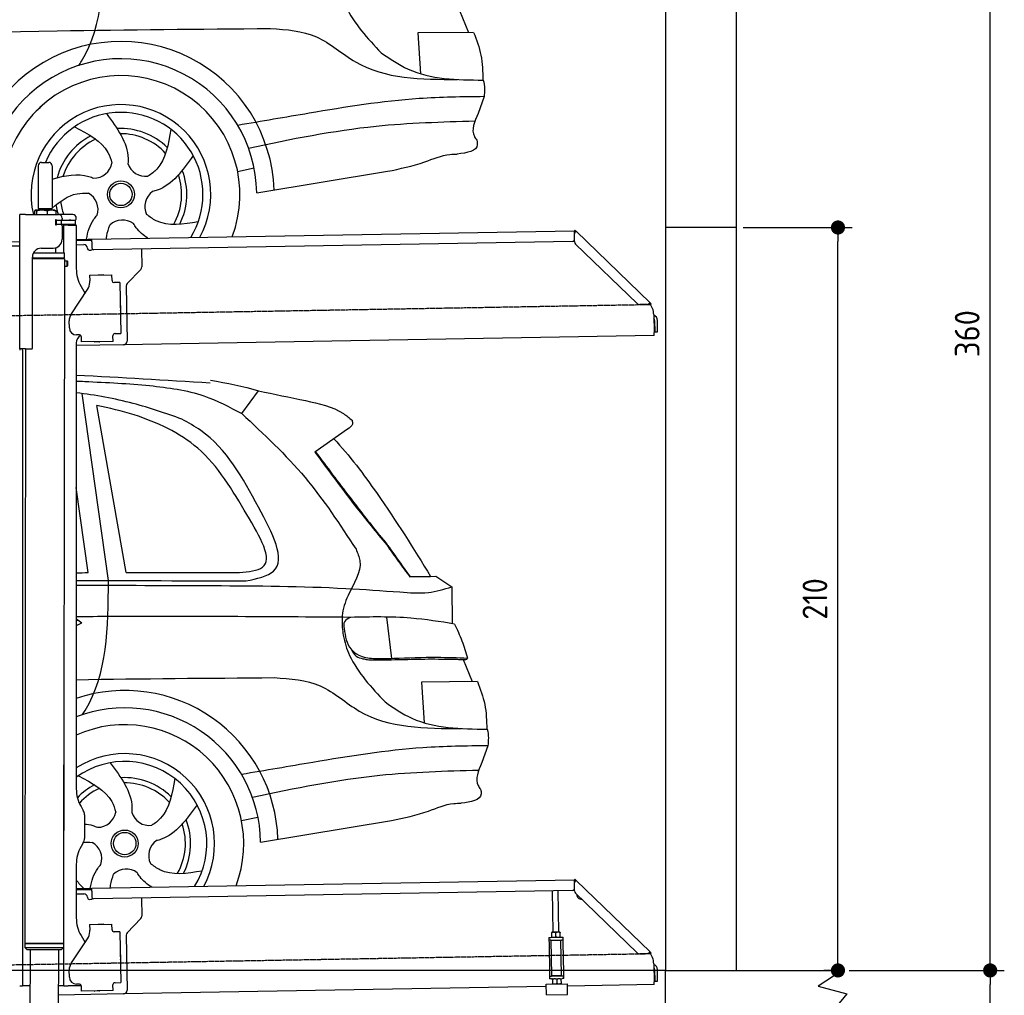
# Model space of a CAD drawing. Header units: millimetres. Extents: x 552 to 7231, y 5767 to 12236.
# Tile 6 of 7: x 4448 to 7231, y 8046 to 10803. Entities that reach past the tile are written whole.
import ezdxf

# ---------------------------------------------------------------- set-up
doc = ezdxf.new("R2010")
doc.units = ezdxf.units.MM
doc.linetypes.add('GEN3', pattern=[6.25, 5, -1.25])
doc.layers.get('0').update_dxf_attribs({"lineweight": 25})
for name, color, linetype, lineweight in [('3', 6, 'GEN3', 25), ('4', 3, 'Continuous', 25), ('5', 3, 'Continuous', 25), ('AM_5', 3, 'Continuous', 25)]:
    doc.layers.add(name, color=color, linetype=linetype, lineweight=lineweight)
doc.layers.add('Car', color=10, linetype='Continuous')
doc.styles.get("Standard").update_dxf_attribs({"font": 'ISOCP.SHX'})
doc.dimstyles.new('GEN-ISO$0', dxfattribs={"dimscale": 20, "dimtxt": 3.5, "dimasz": 2, "dimexe": 2, "dimexo": 1, "dimgap": 1.5, "dimtad": 1, "dimdec": 1, "dimlfac": 0.1, "dimdsep": 46, "dimtxsty": 'Standard', "dimblk": 'PUNKT', "dimcen": 2, "dimclrd": 256, "dimclre": 256, "dimclrt": 2, "dimadec": 0, "dimazin": 0, "dimtp": 0.1, "dimtm": 0.1, "dimtfac": 0.71, "dimtdec": 1, "dimtmove": 2, "dimatfit": 3, "dimldrblk": 'PUNKT', "dimfxl": 1, "dimtolj": 1, "dimarcsym": 0})

# ---------------------------------------------------------------- blocks, each defined once
blk = doc.blocks.new('PUNKT')
at = {"layer": '4', "color": 0, "linetype": 'ByBlock'}
blk.add_line((-0.5, 0), (-1, 0), dxfattribs=at)
at = {"layer": '4', "color": 0, "linetype": 'ByBlock', "const_width": 0.5}
blk.add_lwpolyline([(-0.25, 0, 1), (0.25, 0, 1)], format="xyb", close=True, dxfattribs=at)
blk = doc.blocks.new('*D4')
at = {"layer": '4', "lineweight": -2, "transparency": 16777216}
for p, q in [((6792.8, 8115.9), (7231, 8115.9)), ((7191, 6255.9), (7191, 8075.9)), ((6292.8, 6215.9), (7231, 6215.9))]:
    blk.add_line(p, q, dxfattribs=at)
at = {"layer": 'Defpoints', "color": 0, "transparency": 16777216}
for p in [(6772.8, 8115.9), (7191, 8115.9), (6272.8, 6215.9)]:
    blk.add_point(p, dxfattribs=at)
at = {"layer": '4', "lineweight": -2, "transparency": 16777216, "xscale": 40, "yscale": 40, "zscale": 40}
for p, rotation in [((7191, 8115.9), 90), ((7191, 6215.9), 270)]:
    blk.add_blockref('PUNKT', p, dxfattribs=dict(at, rotation=rotation))
at = {"layer": '4', "color": 2, "transparency": 16777216, "insert": (7126, 7165.9), "char_height": 70, "attachment_point": 5, "rotation": 90}
blk.add_mtext('\\A1;190', dxfattribs=at)
blk = doc.blocks.new('*D5')
at = {"layer": '4', "lineweight": -2, "transparency": 16777216}
for p, q in [((6292.8, 11715.9), (7231, 11715.9)), ((7191, 8155.9), (7191, 11675.9)), ((6792.8, 8115.9), (7231, 8115.9))]:
    blk.add_line(p, q, dxfattribs=at)
at = {"layer": 'Defpoints', "color": 0, "transparency": 16777216}
for p in [(6272.8, 11715.9), (7191, 11715.9), (6772.8, 8115.9)]:
    blk.add_point(p, dxfattribs=at)
at = {"layer": '4', "lineweight": -2, "transparency": 16777216, "xscale": 40, "yscale": 40, "zscale": 40}
for p, rotation in [((7191, 11715.9), 90), ((7191, 8115.9), 270)]:
    blk.add_blockref('PUNKT', p, dxfattribs=dict(at, rotation=rotation))
at = {"layer": '4', "color": 2, "transparency": 16777216, "insert": (7126, 9915.9), "char_height": 70, "attachment_point": 5, "rotation": 90}
blk.add_mtext('\\A1;360', dxfattribs=at)
blk = doc.blocks.new('*D13')
at = {"layer": 'AM_5', "lineweight": -2, "transparency": 16777216}
for p, q in [((6492.8, 10215.9), (6800.7, 10215.9)), ((6760.7, 8155.9), (6760.7, 10175.9)), ((6752.8, 8115.9), (6720.7, 8115.9))]:
    blk.add_line(p, q, dxfattribs=at)
at = {"layer": 'Defpoints', "color": 0, "transparency": 16777216}
for p in [(6472.8, 10215.9), (6760.7, 10215.9), (6772.8, 8115.9)]:
    blk.add_point(p, dxfattribs=at)
at = {"layer": 'AM_5', "lineweight": -2, "transparency": 16777216, "xscale": 40, "yscale": 40, "zscale": 40}
for p, rotation in [((6760.7, 10215.9), 90), ((6760.7, 8115.9), 270)]:
    blk.add_blockref('PUNKT', p, dxfattribs=dict(at, rotation=rotation))
at = {"layer": 'AM_5', "color": 2, "linetype": 'Continuous', "transparency": 16777216, "insert": (6695.7, 9165.9), "char_height": 70, "attachment_point": 5, "rotation": 90}
blk.add_mtext('\\A1;210', dxfattribs=at)

msp = doc.modelspace()

# ---------------------------------------------------------------- linework, layer by layer
for p, q in [((6472.77, 11915.9), (6472.77, 8115.9)), ((6272.78, 11715.9), (6272.78, 8115.9)), ((4499.57, 10389.98), (4499.57, 10269.98)), ((4509.57, 10399.98), (4529.57, 10399.98)), ((4539.57, 10389.98), (4539.57, 10269.98)), ((4447.57, 9872.48), (4447.57, 10252.48)), ((4463.57, 10252.48), (4447.57, 10252.48)), ((4447.57, 9872.48), (4447.57, 10252.48)), ((4463.57, 10252.48), (4557.57, 10252.48)), ((4489.65, 10262.52), (4489.65, 10252.48)), ((4492.07, 10264.98), (4491.61, 10264.71)), ((4492.52, 10264.98), (4492.07, 10264.98)), ((4510.35, 10264.98), (4492.52, 10264.98)), ((4495.39, 10262.52), (4495.39, 10252.48)), ((4499.57, 10269.98), (4539.57, 10269.98)), ((4501.57, 10264.98), (4501.57, 10269.98)), ((4537.39, 10264.98), (4510.35, 10264.98)), ((4525.31, 10262.52), (4525.31, 10252.48)), ((4547.07, 10264.98), (4537.39, 10264.98)), ((4537.57, 10264.98), (4537.57, 10269.98)), ((4547.07, 10264.98), (4547.53, 10264.71)), ((4549.48, 10262.52), (4549.48, 10252.48)), ((4597.57, 10252.48), (4557.57, 10252.48)), ((4548.68, 10223.98), (4548.57, 10223.98)), ((4550.57, 10223.98), (4548.68, 10223.98)), ((4550.57, 10235.98), (4548.7, 10235.98)), ((4549.57, 10226.62), (4549.57, 10233.83)), ((4550.57, 10235.98), (4551.57, 10235.98)), ((4550.57, 10235.98), (4550.57, 10223.98)), ((4551.57, 10223.98), (4550.57, 10223.98)), ((4564.57, 10235.98), (4551.57, 10235.98)), ((4552.21, 10223.98), (4551.57, 10223.98)), ((4552.21, 10236.48), (4564.57, 10236.48)), ((4564.57, 10223.98), (4552.21, 10223.98)), ((4564.57, 10235.98), (4565.57, 10235.98)), ((4565.57, 10223.98), (4564.57, 10223.98)), ((4567.74, 10235.98), (4565.57, 10235.98)), ((4565.57, 10223.98), (4565.57, 10235.98)), ((4565.57, 10223.98), (4567.74, 10223.98)), ((4567.57, 10242.48), (4567.57, 10239.48)), ((4567.57, 10220.98), (4567.57, 10182.48)), ((4603.4, 10235.98), (4567.74, 10235.98)), ((4603.4, 10223.98), (4567.74, 10223.98)), ((4572.57, 10143.9), (4572.57, 10222.48)), ((4584.57, 10222.48), (4572.57, 10222.48)), ((4584.57, 10222.48), (4606.57, 10222.48)), ((4592.21, 10236.48), (4604.57, 10236.48)), ((4603.4, 10235.98), (4605.57, 10235.98)), ((4605.57, 10223.98), (4603.4, 10223.98)), ((4605.57, 10223.98), (4605.57, 10235.98)), ((4607.57, 10239.48), (4607.57, 10242.48)), ((4607.57, 10221.48), (4607.57, 10099.54)), ((6472.77, 10215.9), (6272.78, 10215.9)), ((4651.05, 10183.01), (6015.84, 10206.83)), ((6016.97, 10208.53), (6015.58, 10207.09)), ((6017.37, 10205.35), (6015.58, 10207.09)), ((6016.12, 10175.88), (6015.73, 10198.43)), ((6015.96, 10200.02), (6015.84, 10206.83)), ((6016.97, 10208.53), (6018.76, 10206.79)), ((6018.87, 10203.91), (6017.37, 10205.35)), ((6018.76, 10206.79), (6020.26, 10205.34)), ((6018.87, 10203.91), (6019.25, 10204.29)), ((6019.25, 10204.29), (6020.26, 10205.34)), ((6020.26, 10205.34), (6229.47, 10003.31)), ((4447.57, 10175.46), (4396.16, 10174.56)), ((4408.85, 10163.78), (4447.57, 10164.46)), ((4607.57, 10182.25), (4641.05, 10182.84)), ((4641.12, 10178.84), (4607.57, 10178.25)), ((4607.57, 10167.25), (4628.81, 10167.62)), ((4641.05, 10182.84), (4651.05, 10183.01)), ((4651.12, 10179.01), (4641.12, 10178.84)), ((4651.19, 10175.01), (4651.05, 10183.01)), ((4651.19, 10175.01), (4651.48, 10158.02)), ((6011.36, 10176.75), (4656.57, 10153.1)), ((6193.05, 10000.95), (6019.17, 10168.86)), ((4483.57, 9875.48), (4483.57, 10132.48)), ((4483.57, 9875.48), (4483.57, 10132.48)), ((4486.4, 10144.03), (4574.57, 10143.89)), ((4489.57, 10144.03), (4489.57, 10148.74)), ((4508.57, 10157.48), (4542.57, 10157.48)), ((4549.57, 10143.93), (4549.59, 10158.49)), ((4574.55, 10130.63), (4574.57, 10143.89)), ((4638.99, 10157.8), (4639, 10156.8)), ((4644.09, 10151.89), (4649.09, 10151.97)), ((4791.55, 10155.46), (4792.44, 10104.61)), ((4483.57, 10130.77), (4574.55, 10130.63)), ((4483.57, 10129.03), (4571.54, 10128.9)), ((4571.54, 10128.9), (4483.57, 10129.03)), ((4574.54, 10127.16), (4483.57, 10127.3)), ((4571.54, 10128.9), (4574.55, 10130.63)), ((4571.54, 10128.9), (4574.54, 10127.16)), ((4574.51, 10106.39), (4571.79, 8191.9)), ((4572.57, 10128.31), (4572.57, 10129.49)), ((4574.51, 10106.39), (4581.51, 10106.38)), ((4574.54, 10127.16), (4574.53, 10121.39)), ((4574.53, 10121.39), (4581.53, 10121.38)), ((4581.51, 10106.38), (4581.53, 10121.38)), ((4582.51, 10107.38), (4581.51, 10106.38)), ((4582.53, 10120.38), (4581.53, 10121.38)), ((4582.53, 10120.38), (4582.51, 10107.38)), ((4645.33, 10080.9), (4708.32, 10082)), ((4645.33, 10080.9), (4645.61, 10064.9)), ((4669.82, 10081.82), (4683.81, 10082.07)), ((4708.6, 10066), (4708.32, 10082)), ((4789.63, 10097.49), (4751.18, 10057.67)), ((4620.96, 10049.54), (4632.43, 10029.69)), ((4645.68, 10060.66), (4645.61, 10064.9)), ((4708.6, 10066), (4708.62, 10065)), ((4713.7, 10060.09), (4714.7, 10060.1)), ((4730.7, 10060.38), (4714.7, 10060.1)), ((4730.7, 10060.38), (4733.21, 9916.4)), ((4748.37, 10050.55), (4751.09, 9894.71)), ((4593.55, 9972.05), (4639.7, 10040.48)), ((4732.33, 9995.4), (4732.58, 9981.4)), ((6222.72, 9998.54), (6200.17, 9998.15)), ((6228.46, 10002.26), (6228.08, 10001.87)), ((6229.58, 10000.43), (6228.08, 10001.87)), ((6229.47, 10003.31), (6228.46, 10002.26)), ((6229.47, 10003.31), (6230.97, 10001.87)), ((6231.38, 9998.69), (6229.58, 10000.43)), ((6230.97, 10001.87), (6232.77, 10000.13)), ((6231.38, 9998.69), (6232.77, 10000.13)), ((6240.01, 9970), (6240.9, 9918.72)), ((4587.92, 9931.87), (4587.57, 9951.87)), ((6242.3, 9953.18), (6242.87, 9920.81)), ((6250.86, 9920.95), (6250.3, 9953.32)), ((4616.27, 9912.36), (4608.27, 9912.22)), ((4711.3, 9911.02), (4711.32, 9910.02)), ((4711.6, 9894.02), (4711.32, 9910.02)), ((4717.22, 9916.13), (4716.22, 9916.11)), ((4717.22, 9916.13), (4733.21, 9916.4)), ((6241.04, 9910.72), (4741.27, 9884.54)), ((6241.04, 9910.72), (6240.9, 9918.72)), ((6242.87, 9920.81), (6250.86, 9920.95)), ((4607.57, 9889.48), (4607.57, 8629.11)), ((4741.27, 9884.54), (4607.57, 9882.21)), ((4621.35, 9907.45), (4621.61, 9892.45)), ((4711.6, 9894.02), (4621.61, 9892.45)), ((4673.61, 9892.86), (4659.62, 9892.62)), ((4463.57, 9872.48), (4447.57, 9872.48)), ((4447.57, 9872.48), (4447.57, 9869.48)), ((4463.57, 9872.48), (4447.57, 9872.48)), ((4455.57, 9869.48), (4455.57, 9872.48)), ((4455.57, 9869.48), (4455.57, 9872.48)), ((4455.57, 9869.48), (4455.57, 8072.48)), ((4464.15, 9872.48), (4461.79, 8192.07)), ((4463.57, 9872.48), (4480.57, 9872.48)), ((4463.57, 9872.48), (4480.57, 9872.48)), ((4572.57, 8072.48), (4572.57, 8696.99)), ((4620.96, 8579.11), (4627.22, 8568.28)), ((4630.57, 8555.78), (4630.57, 8489.18)), ((4627.22, 8476.68), (4620.96, 8465.85)), ((4607.57, 8415.85), (4607.57, 8264.54)), ((4651.05, 8348.01), (6015.84, 8371.83)), ((6016.97, 8373.53), (6015.58, 8372.09)), ((6017.37, 8370.35), (6015.58, 8372.09)), ((6016.12, 8340.88), (6015.73, 8363.43)), ((6015.96, 8365.02), (6015.84, 8371.83)), ((6016.97, 8373.53), (6018.76, 8371.79)), ((6018.87, 8368.91), (6017.37, 8370.35)), ((6018.76, 8371.79), (6020.26, 8370.34)), ((6018.87, 8368.91), (6019.25, 8369.29)), ((6019.25, 8369.29), (6020.26, 8370.34)), ((6020.26, 8370.34), (6229.47, 8168.31)), ((4607.57, 8347.25), (4641.05, 8347.84)), ((4641.12, 8343.84), (4607.57, 8343.25)), ((4607.57, 8332.25), (4628.81, 8332.62)), ((4638.99, 8322.8), (4639, 8321.8)), ((4641.05, 8347.84), (4651.05, 8348.01)), ((4651.12, 8344.01), (4641.12, 8343.84)), ((4651.19, 8340.01), (4651.05, 8348.01)), ((4651.19, 8340.01), (4651.48, 8323.02)), ((6011.36, 8341.75), (4656.57, 8318.1)), ((5955.41, 8224.06), (5953.37, 8340.74)), ((5971.41, 8224.34), (5969.37, 8341.02)), ((6193.05, 8165.95), (6019.17, 8333.86)), ((4644.09, 8316.89), (4649.09, 8316.97)), ((4791.55, 8320.46), (4792.44, 8269.61)), ((4645.33, 8245.9), (4708.32, 8247)), ((4645.33, 8245.9), (4645.61, 8229.9)), ((4669.82, 8246.82), (4683.81, 8247.07)), ((4708.6, 8231), (4708.32, 8247)), ((4789.63, 8262.49), (4751.18, 8222.67)), ((4620.96, 8214.54), (4632.43, 8194.69)), ((4645.68, 8225.66), (4645.61, 8229.9)), ((4708.6, 8231), (4708.62, 8230)), ((4713.7, 8225.09), (4714.7, 8225.1)), ((4730.7, 8225.38), (4714.7, 8225.1)), ((4730.7, 8225.38), (4733.21, 8081.4)), ((4748.37, 8215.55), (4751.09, 8059.71)), ((5952.16, 8224), (5951.42, 8223.55)), ((5951.64, 8210.69), (5951.44, 8222.48)), ((5974.66, 8224.39), (5952.16, 8224)), ((5963.64, 8210.9), (5963.43, 8222.69)), ((5974.66, 8224.39), (5975.41, 8223.97)), ((5975.64, 8211.11), (5975.43, 8222.9)), ((4461.79, 8192.07), (4461.77, 8181.07)), ((4571.79, 8191.9), (4461.79, 8192.07)), ((4461.79, 8192.07), (4571.79, 8191.9)), ((4571.79, 8191.9), (4571.77, 8180.9)), ((4593.55, 8137.05), (4639.7, 8205.48)), ((5943.67, 8209.05), (5948.67, 8209.14)), ((5943.67, 8209.05), (5943.81, 8201.05)), ((5948.81, 8201.14), (5943.81, 8201.05)), ((5943.81, 8201.05), (5943.95, 8193.05)), ((5943.95, 8193.05), (5945.43, 8108.06)), ((5948.67, 8209.14), (5978.66, 8209.66)), ((5948.81, 8201.14), (5978.8, 8201.66)), ((5952.1, 8101.18), (5950.36, 8201.16)), ((5952.42, 8209.2), (5951.66, 8209.62)), ((5974.91, 8209.59), (5975.66, 8210.04)), ((5979, 8101.65), (5977.25, 8201.63)), ((5978.66, 8209.66), (5983.66, 8209.75)), ((5983.8, 8201.75), (5978.8, 8201.66)), ((5983.8, 8201.75), (5983.66, 8209.75)), ((5983.94, 8193.75), (5983.8, 8201.75)), ((5985.43, 8108.76), (5983.94, 8193.75)), ((4461.77, 8181.07), (4571.77, 8180.9)), ((4468.76, 8174.06), (4461.77, 8181.07)), ((4564.76, 8173.91), (4468.76, 8174.06)), ((4476.91, 8174.04), (4474.18, 6353.98)), ((4556.91, 8173.92), (4554.18, 6353.98)), ((4564.76, 8173.91), (4571.77, 8180.9)), ((4732.33, 8160.4), (4732.58, 8146.4)), ((6222.72, 8163.54), (6200.17, 8163.15)), ((6228.46, 8167.26), (6228.08, 8166.87)), ((6229.58, 8165.43), (6228.08, 8166.87)), ((6229.47, 8168.31), (6228.46, 8167.26)), ((6229.47, 8168.31), (6230.97, 8166.87)), ((6231.38, 8163.69), (6229.58, 8165.43)), ((6230.97, 8166.87), (6232.77, 8165.13)), ((6231.38, 8163.69), (6232.77, 8165.13)), ((6240.01, 8135), (6240.9, 8083.72)), ((4587.92, 8096.87), (4587.57, 8116.87)), ((5945.43, 8108.06), (5945.57, 8100.07)), ((5945.57, 8100.07), (5950.57, 8100.15)), ((5945.57, 8100.07), (5945.71, 8092.07)), ((5950.57, 8100.15), (5980.57, 8100.68)), ((5952.1, 8101.18), (5979, 8101.65)), ((5957.57, 8100.28), (5957.55, 8101.28)), ((5973.57, 8100.55), (5973.55, 8101.55)), ((5980.57, 8100.68), (5985.57, 8100.76)), ((5985.57, 8100.76), (5985.43, 8108.76)), ((5985.71, 8092.77), (5985.57, 8100.76)), ((6242.3, 8118.18), (6242.87, 8085.81)), ((6250.86, 8085.95), (6250.3, 8118.32)), ((6272.78, 6215.9), (6272.78, 8115.9)), ((6272.78, 8115.9), (6772.77, 8115.9)), ((6772.77, 8115.9), (6704.42, 8071.14)), ((4447.57, 8072.48), (4455.57, 8072.48)), ((4455.57, 8097.48), (4455.57, 8072.48)), ((4463.57, 8072.48), (4455.57, 8072.48)), ((4476.6, 8072.48), (4463.57, 8072.48)), ((4572.57, 8072.48), (4556.6, 8072.48)), ((4572.57, 8072.48), (4584.57, 8072.48)), ((4621.35, 8072.48), (4584.57, 8072.48)), ((4616.27, 8077.36), (4608.27, 8077.22)), ((4621.35, 8072.45), (4621.61, 8057.45)), ((4711.3, 8076.02), (4711.32, 8075.02)), ((4711.6, 8059.02), (4711.32, 8075.02)), ((4717.22, 8081.13), (4716.22, 8081.11)), ((4717.22, 8081.13), (4733.21, 8081.4)), ((5935.97, 8077.09), (5995.96, 8078.14)), ((5936.5, 8047.1), (5935.97, 8077.09)), ((5950.71, 8092.15), (5945.71, 8092.07)), ((5950.71, 8092.15), (5980.71, 8092.68)), ((5954.46, 8092.22), (5953.72, 8091.77)), ((5953.74, 8090.7), (5953.94, 8078.91)), ((5954.72, 8077.42), (5953.96, 8077.84)), ((5965.73, 8090.91), (5965.94, 8079.12)), ((5976.96, 8092.61), (5977.71, 8092.19)), ((5977.22, 8077.81), (5977.96, 8078.26)), ((5977.73, 8091.12), (5977.94, 8079.33)), ((5985.71, 8092.77), (5980.71, 8092.68)), ((5996.49, 8048.15), (5995.96, 8078.14)), ((6241.04, 8075.72), (5996.08, 8071.44)), ((6241.04, 8075.72), (6240.9, 8083.72)), ((6242.87, 8085.81), (6250.86, 8085.95)), ((4741.27, 8049.54), (4556.56, 8046.32)), ((4711.6, 8059.02), (4621.61, 8057.45)), ((4673.61, 8057.86), (4659.62, 8057.62)), ((5936.09, 8070.4), (4741.27, 8049.54)), ((5936.5, 8047.1), (5996.49, 8048.15)), ((6704.42, 8071.14), (6785.37, 8049.5)), ((6785.37, 8049.5), (6755.25, 8012.82))]:
    msp.add_line(p, q)
for centre, radius, start, end in [((4509.57, 10389.98), 10, 90, 180), ((4529.57, 10389.98), 10, 0, 90), ((4557.57, 10242.48), 10, 0, 90), ((4597.57, 10242.48), 10, 0, 90), ((4549.57, 10236.48), 1, 48.59038, 221.40962), ((4549.57, 10223.98), 1, 138.59038, 311.40962), ((4546.57, 10233.83), 3, 0, 41.40962), ((4546.57, 10226.62), 3, 318.59038, 0), ((4552.21, 10239.48), 3, 228.59038, 270), ((4552.21, 10220.98), 3, 90, 131.40962), ((4564.57, 10239.48), 3, 270, 0), ((4564.57, 10220.98), 3, 0, 90), ((4589.57, 10236.48), 1, 48.59038, 210), ((4589.57, 10223.98), 1, 180, 311.40962), ((4592.21, 10239.48), 3, 228.59038, 270), ((4592.21, 10220.98), 3, 90, 131.40962), ((4604.57, 10239.48), 3, 270, 0), ((4604.57, 10220.98), 3, 22.00087, 90), ((4606.57, 10221.48), 1, 0, 90), ((6020.73, 10198.52), 5, 129.24347, 181), ((4542.57, 10182.48), 25, 270, 0), ((4628.99, 10157.62), 10, 1, 91), ((6011.28, 10181.75), 5, 271, 342.47087), ((6026.12, 10176.05), 10, 181, 226), ((4508.57, 10132.48), 25, 90, 180), ((4644, 10156.88), 5, 181, 271), ((4649, 10156.97), 5, 271, 327.76328), ((4656.48, 10158.1), 5, 181, 271), ((4782.44, 10104.43), 10, 316, 1), ((4707.57, 10099.54), 100, 180, 210), ((4669.83, 10080.82), 1, 91, 151), ((4683.83, 10081.07), 1, 31, 91), ((4610.69, 10060.05), 35, 326, 1), ((4713.62, 10065.09), 5, 181, 271), ((4758.37, 10050.72), 10, 136, 181), ((4731.33, 9995.38), 1, 1, 61), ((6200, 10008.14), 10, 226, 271), ((6222.63, 10003.54), 5, 271, 322.75653), ((6190.01, 9969.13), 50, 1, 41.06864), ((4622.57, 9952.48), 35, 146, 181), ((4731.58, 9981.39), 1, 301, 1), ((6234.3, 9953.04), 16, 1, 68.97569), ((6234.3, 9953.04), 8, 1, 42.40962), ((4607.92, 9932.22), 20, 181, 271), ((4632.57, 9889.48), 25, 120.68722, 180), ((4616.35, 9907.36), 5, 12.53696, 91), ((4716.3, 9911.11), 5, 91, 181), ((4659.6, 9893.62), 1, 211, 271), ((4673.6, 9893.86), 1, 271, 331), ((4741.1, 9894.54), 10, 271, 1), ((4480.57, 9875.48), 3, 270, 0), ((4480.57, 9875.48), 3, 270, 0), ((4571.57, 8673.48), 2, 60, 61.1039), ((4571.57, 8651.48), 2, 297.61599, 300), ((4707.57, 8629.11), 100, 180, 210), ((4605.57, 8555.78), 25, 0, 30), ((4707.57, 8415.85), 100, 150, 180), ((4605.57, 8489.18), 25, 330, 0), ((6020.73, 8363.52), 5, 129.24347, 181), ((4628.99, 8322.62), 10, 1, 91), ((4656.48, 8323.1), 5, 181, 271), ((6011.28, 8346.75), 5, 271, 342.47087), ((6026.12, 8341.05), 10, 181, 226), ((6035.08, 8329.66), 12.5, 175.96802, 276.03198), ((4644, 8321.88), 5, 181, 271), ((4649, 8321.97), 5, 271, 327.76328), ((4782.44, 8269.43), 10, 316, 1), ((4707.57, 8264.54), 100, 180, 210), ((4669.83, 8245.82), 1, 91, 151), ((4683.83, 8246.07), 1, 31, 91), ((4571.57, 8223.48), 2, 60, 82.15858), ((4610.69, 8225.05), 35, 326, 1), ((4713.62, 8230.09), 5, 181, 271), ((4758.37, 8215.72), 10, 136, 181), ((4571.57, 8201.48), 2, 276.68493, 300), ((4731.33, 8160.38), 1, 1, 61), ((6200, 8173.14), 10, 226, 271), ((6222.63, 8168.54), 5, 271, 322.75653), ((6190.01, 8134.13), 50, 1, 41.06864), ((4622.57, 8117.48), 35, 146, 181), ((4731.58, 8146.39), 1, 301, 1), ((6234.3, 8118.04), 16, 1, 68.97569), ((6234.3, 8118.04), 8, 1, 42.40962), ((4607.92, 8097.22), 20, 181, 271), ((4616.35, 8072.36), 5, 12.53696, 91), ((4716.3, 8076.11), 5, 91, 181), ((4659.6, 8058.62), 1, 211, 271), ((4673.6, 8058.86), 1, 271, 331), ((4741.1, 8059.54), 10, 271, 1)]:
    msp.add_arc(centre, radius, start, end)
for points, weights in [([(4492.52, 10264.98), (4491.19, 10264.98), (4489.65, 10262.52)], [1, 1.0379548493, 1]), ([(4495.39, 10262.52), (4493.85, 10264.98), (4492.52, 10264.98)], [1, 1.0379548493, 1]), ([(4510.35, 10264.98), (4503.41, 10264.98), (4495.39, 10262.52)], [1, 1.0379548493, 1]), ([(4525.31, 10262.52), (4517.29, 10264.98), (4510.35, 10264.98)], [1, 1.0379548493, 1]), ([(4537.39, 10264.98), (4531.78, 10264.98), (4525.31, 10262.52)], [1, 1.0379548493, 1]), ([(4549.48, 10262.52), (4543.01, 10264.98), (4537.39, 10264.98)], [1, 1.0379548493, 1]), ([(4547.53, 10264.71), (4548.44, 10264.18), (4549.48, 10262.52)], [1.01682908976, 1.02536255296, 1]), ([(5951.44, 8222.48), (5951.42, 8223.55), (5951.42, 8223.55)], [1, 1.07735026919, 1.07735026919]), ([(5963.43, 8222.69), (5957.4, 8224.59), (5951.44, 8222.48)], [1, 1.15470053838, 1]), ([(5975.43, 8222.9), (5969.4, 8224.8), (5963.43, 8222.69)], [1, 1.15470053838, 1]), ([(5963.64, 8210.9), (5969.67, 8209.01), (5975.64, 8211.11)], [1, 1.15470053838, 1]), ([(5975.41, 8223.97), (5975.41, 8223.97), (5975.43, 8222.9)], [1.07735026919, 1.07735026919, 1]), ([(5975.64, 8211.11), (5975.66, 8210.04), (5975.66, 8210.04)], [1, 1.07735026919, 1.07735026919]), ([(5951.64, 8210.69), (5957.68, 8208.8), (5963.64, 8210.9)], [1, 1.15470053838, 1]), ([(5951.66, 8209.62), (5951.66, 8209.62), (5951.64, 8210.69)], [1.07735026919, 1.07735026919, 1]), ([(5953.74, 8090.7), (5953.72, 8091.77), (5953.72, 8091.77)], [1, 1.07735026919, 1.07735026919]), ([(5965.73, 8090.91), (5959.7, 8092.81), (5953.74, 8090.7)], [1, 1.15470053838, 1]), ([(5953.94, 8078.91), (5959.98, 8077.02), (5965.94, 8079.12)], [1, 1.15470053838, 1]), ([(5953.96, 8077.84), (5953.96, 8077.84), (5953.94, 8078.91)], [1.07735026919, 1.07735026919, 1]), ([(5977.73, 8091.12), (5971.7, 8093.02), (5965.73, 8090.91)], [1, 1.15470053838, 1]), ([(5965.94, 8079.12), (5971.97, 8077.23), (5977.94, 8079.33)], [1, 1.15470053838, 1]), ([(5977.71, 8092.19), (5977.71, 8092.19), (5977.73, 8091.12)], [1.07735026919, 1.07735026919, 1]), ([(5977.94, 8079.33), (5977.96, 8078.26), (5977.96, 8078.26)], [1, 1.07735026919, 1.07735026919])]:
    msp.add_rational_spline(points, weights, degree=2)
for points, knots in [([(6017.26, 10202.12), (6017.1, 10202.18), (6016.95, 10202.25), (6016.52, 10202.45), (6016.32, 10202.56), (6016.09, 10202.7), (6016.03, 10202.75), (6015.93, 10202.82), (6015.91, 10202.83), (6015.91, 10202.83)], [0.57395873, 0.57395873, 0.57395873, 0.57395873, 0.60928252, 0.60928252, 0.68457672, 0.68457672, 0.73471963, 0.73471963, 0.78828708, 0.78828708, 0.78828708, 0.78828708]), ([(6018.42, 10203.08), (6018.28, 10202.98), (6018.13, 10202.87), (6017.84, 10202.63), (6017.7, 10202.51), (6017.56, 10202.39)], [0, 0, 0, 0, 0.05619833, 0.05619833, 0.11238632, 0.11238632, 0.11238632, 0.11238632]), ([(6020.26, 10205.34), (6020.31, 10205.3), (6020.34, 10205.24), (6020.35, 10205.03), (6020.27, 10204.85), (6019.95, 10204.41), (6019.71, 10204.16), (6019.28, 10203.76), (6019.12, 10203.63), (6018.79, 10203.35), (6018.61, 10203.22), (6018.42, 10203.08)], [0, 0, 0, 0, 0.07839586, 0.07839586, 0.23254327, 0.23254327, 0.38325668, 0.38325668, 0.45586956, 0.45586956, 0.5284931, 0.5284931, 0.5284931, 0.5284931]), ([(6018.98, 10203.51), (6019, 10203.58), (6019.01, 10203.65), (6018.98, 10203.75), (6018.97, 10203.78), (6018.93, 10203.85), (6018.9, 10203.88), (6018.87, 10203.91)], [0.17010098, 0.17010098, 0.17010098, 0.17010098, 0.21908376, 0.21908376, 0.24434238, 0.24434238, 0.27026411, 0.27026411, 0.27026411, 0.27026411]), ([(4574.53, 10121.39), (4574.53, 10121.39), (4574.5, 10121.21), (4574.41, 10120.44), (4574.34, 10119.86), (4574.21, 10118.53), (4574.14, 10117.69), (4574.04, 10115.84), (4574.01, 10114.84), (4574.01, 10113.9)], [3.3947259, 3.3947259, 3.3947259, 3.3947259, 3.6776181, 3.6776181, 3.9605102, 3.9605102, 4.2434057, 4.2434057, 4.5263012, 4.5263012, 4.5263012, 4.5263012]), ([(4574.01, 10113.9), (4574.01, 10112.95), (4574.03, 10111.95), (4574.12, 10110.1), (4574.19, 10109.26), (4574.32, 10107.93), (4574.39, 10107.35), (4574.48, 10106.58), (4574.51, 10106.39), (4574.51, 10106.39)], [0, 0, 0, 0, 0.2828955, 0.2828955, 0.565791, 0.565791, 0.8486832, 0.8486832, 1.1315753, 1.1315753, 1.1315753, 1.1315753]), ([(6226.61, 10000.51), (6226.73, 10000.66), (6226.85, 10000.8), (6227.07, 10001.1), (6227.17, 10001.24), (6227.27, 10001.39)], [0, 0, 0, 0, 0.05592576, 0.05592576, 0.11186183, 0.11186183, 0.11186183, 0.11186183]), ([(6227.27, 10001.39), (6227.41, 10001.6), (6227.55, 10001.79), (6227.96, 10002.33), (6228.22, 10002.63), (6228.7, 10003.1), (6228.9, 10003.26), (6229.16, 10003.37), (6229.23, 10003.39), (6229.37, 10003.38), (6229.42, 10003.36), (6229.47, 10003.31)], [0, 0, 0, 0, 0.07658948, 0.07658948, 0.22699607, 0.22699607, 0.37633525, 0.37633525, 0.45078586, 0.45078586, 0.52533064, 0.52533064, 0.52533064, 0.52533064]), ([(6228.08, 10001.87), (6228.04, 10001.92), (6227.99, 10001.95), (6227.86, 10002), (6227.77, 10002), (6227.68, 10001.97)], [0, 0, 0, 0, 0.03951922, 0.03951922, 0.10139952, 0.10139952, 0.10139952, 0.10139952]), ([(6017.26, 8367.12), (6017.1, 8367.18), (6016.95, 8367.25), (6016.52, 8367.45), (6016.32, 8367.56), (6016.09, 8367.7), (6016.03, 8367.75), (6015.93, 8367.82), (6015.91, 8367.83), (6015.91, 8367.83)], [0.57395873, 0.57395873, 0.57395873, 0.57395873, 0.60928252, 0.60928252, 0.68457672, 0.68457672, 0.73471963, 0.73471963, 0.78828708, 0.78828708, 0.78828708, 0.78828708]), ([(6018.42, 8368.08), (6018.28, 8367.98), (6018.13, 8367.87), (6017.84, 8367.63), (6017.7, 8367.51), (6017.56, 8367.39)], [0, 0, 0, 0, 0.05619833, 0.05619833, 0.11238632, 0.11238632, 0.11238632, 0.11238632]), ([(6020.26, 8370.34), (6020.31, 8370.3), (6020.34, 8370.24), (6020.35, 8370.03), (6020.27, 8369.85), (6019.95, 8369.41), (6019.71, 8369.16), (6019.28, 8368.76), (6019.12, 8368.63), (6018.79, 8368.35), (6018.61, 8368.22), (6018.42, 8368.08)], [0, 0, 0, 0, 0.07839586, 0.07839586, 0.23254327, 0.23254327, 0.38325668, 0.38325668, 0.45586956, 0.45586956, 0.5284931, 0.5284931, 0.5284931, 0.5284931]), ([(6018.98, 8368.51), (6019, 8368.58), (6019.01, 8368.65), (6018.98, 8368.75), (6018.97, 8368.78), (6018.93, 8368.85), (6018.9, 8368.88), (6018.87, 8368.91)], [0.17010098, 0.17010098, 0.17010098, 0.17010098, 0.21908376, 0.21908376, 0.24434238, 0.24434238, 0.27026411, 0.27026411, 0.27026411, 0.27026411]), ([(6226.61, 8165.51), (6226.73, 8165.66), (6226.85, 8165.8), (6227.07, 8166.1), (6227.17, 8166.24), (6227.27, 8166.39)], [0, 0, 0, 0, 0.05592576, 0.05592576, 0.11186183, 0.11186183, 0.11186183, 0.11186183]), ([(6227.27, 8166.39), (6227.41, 8166.6), (6227.55, 8166.79), (6227.96, 8167.33), (6228.22, 8167.63), (6228.7, 8168.1), (6228.9, 8168.26), (6229.16, 8168.37), (6229.23, 8168.39), (6229.37, 8168.38), (6229.42, 8168.36), (6229.47, 8168.31)], [0, 0, 0, 0, 0.07658948, 0.07658948, 0.22699607, 0.22699607, 0.37633525, 0.37633525, 0.45078586, 0.45078586, 0.52533064, 0.52533064, 0.52533064, 0.52533064]), ([(6228.08, 8166.87), (6228.04, 8166.92), (6227.99, 8166.95), (6227.86, 8167), (6227.77, 8167), (6227.68, 8166.97)], [0, 0, 0, 0, 0.03951922, 0.03951922, 0.10139952, 0.10139952, 0.10139952, 0.10139952])]:
    msp.add_open_spline(points, degree=3, knots=knots)
for points in [[(4621.35, 9907.45), (4621.35, 9907.78), (4621.31, 9908.11), (4621.23, 9908.45)], [(4621.35, 8072.45), (4621.35, 8072.78), (4621.31, 8073.11), (4621.23, 8073.45)]]:
    msp.add_open_spline(points, degree=3)
at = {"layer": '3'}
for p, q in [((1175.28, 9910.3), (6230.45, 9998.53)), ((1175.28, 8075.31), (6230.44, 8163.55))]:
    msp.add_line(p, q, dxfattribs=at)
at = {"layer": '5'}
msp.add_line((6272.78, 8115.9), (872.77, 8115.9), dxfattribs=at)
at = {"layer": 'Car'}
for p, q in [((5690.5, 10829.61), (5716.04, 10767.11)), ((5730.8, 10767.24), (5573, 10765.86)), ((5573, 10765.86), (5580.36, 10650.63)), ((5760.58, 10585.77), (5743.26, 10538.03)), ((5063.66, 10374.47), (5110.3, 10384.2)), ((5117.73, 10313.75), (5487.48, 10374.71)), ((4698.65, 9218), (4623.89, 9746.72)), ((5075.32, 9689.77), (5123.01, 9754.13)), ((4748.34, 9240.61), (4665.48, 9712.36)), ((5373.94, 9645.92), (5282.06, 9581.01)), ((4641.04, 9240.3), (4607.57, 9481.14)), ((5550.85, 9228.24), (5609.24, 9229.59)), ((5553.74, 9229.17), (5588.76, 9229.82)), ((5588.76, 9229.82), (5608.84, 9230.24)), ((5609.24, 9229.59), (5623.73, 9230.24)), ((5623.73, 9230.24), (5668.72, 9200.15)), ((5668.72, 9200.15), (5670.51, 9096.02)), ((5484.24, 9114.82), (5498.59, 8998.05)), ((5701.27, 8994.81), (5726.81, 8932.31)), ((5741.57, 8932.44), (5583.77, 8931.05)), ((5583.77, 8931.05), (5591.13, 8815.83)), ((5771.35, 8750.97), (5754.03, 8703.23)), ((5074.43, 8539.67), (5121.07, 8549.4)), ((5128.5, 8478.95), (5498.25, 8539.91))]:
    msp.add_line(p, q, dxfattribs=at)
for centre, radius in [((4733.76, 10309.46), 38.18), ((4733.76, 10309.46), 31.57), ((4744.53, 8474.65), 38.18), ((4744.53, 8474.65), 31.57)]:
    msp.add_circle(centre, radius, dxfattribs=at)
for centre, radius, start, end in [((4733.71, 10308.87), 433.14, 1.71303, 185.61146), ((4733.71, 10308.87), 384.05, 0.72819, 186.23839), ((4733.71, 10308.87), 336.4, 339.29742, 202.70258), ((4733.73, 10309.45), 254, 331.52709, 192.96029), ((4733.76, 10309.46), 231.91, 328.38933, 157.02409), ((4733.76, 10309.46), 186.23, 45.26331, 93.40108), ((4733.76, 10309.46), 186.23, 117.26264, 165.39118), ((4733.76, 10309.46), 171.52, 42.59024, 90.73597), ((4733.76, 10309.46), 171.52, 114.59051, 162.72573), ((4656.96, 10407.62), 52.29, 269.67216, 349.43097), ((4803.38, 10412.83), 52.29, 197.67216, 277.43097), ((4733.76, 10309.46), 171.52, 330.57704, 18.73023), ((4733.76, 10309.46), 186.23, 333.25127, 21.39639), ((4616.67, 10266.75), 52.29, 341.67216, 61.43097), ((4853.59, 10275.18), 52.29, 125.67216, 205.43097), ((4733.76, 10309.46), 186.23, 189.25019, 197.81472), ((4733.76, 10309.46), 171.52, 186.57747, 199.40183), ((4738.19, 10184.9), 52.29, 53.67216, 133.43097), ((4744.48, 8474.07), 433.14, 1.71303, 108.42722), ((4744.48, 8474.07), 384.05, 0.72819, 110.88586), ((4744.48, 8474.07), 336.4, 339.2951, 114.01653), ((4744.5, 8474.65), 254, 331.5238, 122.62157), ((4744.53, 8474.65), 231.91, 328.38561, 126.19816), ((4744.5, 8474.65), 254, 132.60047, 132.63463), ((4744.53, 8474.65), 186.23, 45.26331, 93.40108), ((4744.53, 8474.65), 186.23, 117.26264, 135.92906), ((4744.53, 8474.65), 171.52, 114.59051, 138.43219), ((4744.53, 8474.65), 171.52, 42.59024, 90.73597), ((4667.73, 8572.82), 52.29, 269.67216, 349.43097), ((4814.15, 8578.03), 52.29, 197.67216, 277.43097), ((4744.53, 8474.65), 171.52, 330.57704, 18.73023), ((4744.53, 8474.65), 186.23, 333.25127, 21.39639), ((4627.43, 8431.95), 52.29, 341.67216, 61.43097), ((4864.35, 8440.38), 52.29, 125.67216, 205.43097), ((4748.96, 8350.1), 52.29, 53.67216, 133.43097), ((4744.53, 8474.65), 171.52, 217.01069, 227.78239)]:
    msp.add_arc(centre, radius, start, end, dxfattribs=at)
for points, knots in [([(4614.55, 10673.96), (4617.21, 10677.9), (4684.95, 10782.87), (4686.44, 10920.45), (4687.88, 11052.8)], [175.1820291, 175.1820291, 175.1820291, 175.1820291, 189.8900931, 562.5925726, 562.5925726, 562.5925726, 562.5925726]), ([(2160.72, 10664.7), (2403.95, 10678.16), (3201.23, 10721.72), (4199.72, 10771.31), (4955.55, 10776.89), (5156.52, 10778.38)], [651.3566866, 651.3566866, 651.3566866, 651.3566866, 1382.1688513, 3046.7156927, 3649.598352, 3649.598352, 3649.598352, 3649.598352]), ([(5760.58, 10585.77), (5699.17, 10585.07), (5533.15, 10583.19), (5301.54, 10544.97), (5131.36, 10515.98), (5064.19, 10504.51)], [0, 0, 0, 0, 184.0569679, 497.5831634, 702.0835287, 702.0835287, 702.0835287, 702.0835287]), ([(4692.65, 10537.72), (4722.93, 10496.84), (4756.34, 10451.74), (4754.02, 10401.67), (4753.57, 10396.95)], [0, 0, 0, 0, 140.8622067, 155.3882995, 155.3882995, 155.3882995, 155.3882995]), ([(4602.59, 10500.75), (4640.67, 10480.72), (4689.44, 10455.07), (4705.74, 10408.74), (4708.35, 10397.97)], [0, 0, 0, 0, 119.1791326, 152.6274313, 152.6274313, 152.6274313, 152.6274313]), ([(5734.31, 10516.2), (5640.89, 10513.58), (5425.51, 10507.53), (5214.28, 10465.03), (5094.82, 10439.61)], [0, 0, 0, 0, 279.8448295, 645.2521188, 645.2521188, 645.2521188, 645.2521188]), ([(4875.14, 10493.28), (4867.86, 10450.87), (4858.55, 10396.6), (4819.55, 10366.78), (4810.15, 10360.98)], [0, 0, 0, 0, 119.1791326, 152.5469721, 152.5469721, 152.5469721, 152.5469721]), ([(4938.13, 10419.05), (4908.61, 10377.62), (4876.04, 10331.9), (4827.67, 10318.63), (4823.03, 10317.61)], [0, 0, 0, 0, 140.8622067, 155.4442611, 155.4442611, 155.4442611, 155.4442611]), ([(4539.57, 10352.45), (4575.66, 10363.29), (4615.89, 10370.97), (4652.32, 10357.24), (4656.68, 10355.33)], [34.7608267, 34.7608267, 34.7608267, 34.7608267, 140.8622067, 155.4424607, 155.4424607, 155.4424607, 155.4424607]), ([(4539.57, 10270.62), (4561.38, 10290.04), (4593.21, 10312.6), (4630.64, 10313.51), (4641.68, 10312.67)], [36.2738131, 36.2738131, 36.2738131, 36.2738131, 119.1791326, 152.6166337, 152.6166337, 152.6166337, 152.6166337]), ([(4636.44, 10182.76), (4639.81, 10203.55), (4647.52, 10227.31), (4663.16, 10246.84), (4666.34, 10250.42)], [77.9901018, 77.9901018, 77.9901018, 77.9901018, 140.8622067, 155.5316538, 155.5316538, 155.5316538, 155.5316538]), ([(4692.81, 10183.74), (4692.98, 10186.47), (4694.38, 10199.5), (4698.77, 10212.55), (4702.24, 10222.87)], [110.6786541, 110.6786541, 110.6786541, 110.6786541, 119.1791326, 151.2847083, 151.2847083, 151.2847083, 151.2847083]), ([(4810.03, 10185.79), (4797.17, 10193.87), (4782.3, 10206.49), (4771.46, 10222.98), (4769.04, 10227.11)], [94.359529, 94.359529, 94.359529, 94.359529, 140.8622067, 155.5326195, 155.5326195, 155.5326195, 155.5326195]), ([(4607.57, 9781.95), (4615.46, 9781.57), (4686, 9778.18), (4756.94, 9774.92), (4814.75, 9769.12)], [1392.8972781, 1392.8972781, 1392.8972781, 1392.8972781, 1416.3661132, 1602.4044522, 1602.4044522, 1602.4044522, 1602.4044522]), ([(4905.77, 9674.32), (4860.23, 9690.22), (4762.96, 9724.17), (4661.88, 9742.08), (4607.57, 9748.84)], [0, 0, 0, 0, 144.3868504, 308.3701995, 308.3701995, 308.3701995, 308.3701995]), ([(5089.99, 9404.41), (5049.45, 9473.08), (4973.69, 9601.4), (4802.22, 9681.36), (4700.94, 9705.73), (4665.48, 9712.36)], [0, 0, 0, 0, 233.6843988, 436.6449272, 544.7060341, 544.7060341, 544.7060341, 544.7060341]), ([(5335.38, 9618.68), (5380.16, 9571.82), (5478.04, 9439.96), (5561.54, 9307.81), (5609.24, 9229.59)], [395.6539434, 395.6539434, 395.6539434, 395.6539434, 587.1225019, 864.5403019, 864.5403019, 864.5403019, 864.5403019]), ([(4625.32, 8839.16), (4627.98, 8843.1), (4695.71, 8948.07), (4697.21, 9085.65), (4698.65, 9218)], [175.1820291, 175.1820291, 175.1820291, 175.1820291, 189.8900931, 562.5925726, 562.5925726, 562.5925726, 562.5925726]), ([(5383.05, 9113.89), (5156.4, 9115.57), (4897.9, 9117.5), (4639.42, 9115.76), (4607.57, 9115.49)], [0, 0, 0, 0, 679.9407721, 775.4961395, 775.4961395, 775.4961395, 775.4961395]), ([(5771.35, 8750.97), (5709.94, 8750.27), (5543.92, 8748.39), (5312.31, 8710.17), (5142.12, 8681.18), (5074.96, 8669.71)], [0, 0, 0, 0, 184.0569679, 497.5831634, 702.0835287, 702.0835287, 702.0835287, 702.0835287]), ([(4703.42, 8702.92), (4733.7, 8662.04), (4767.11, 8616.94), (4764.79, 8566.87), (4764.33, 8562.15)], [0, 0, 0, 0, 140.8622067, 155.3882995, 155.3882995, 155.3882995, 155.3882995]), ([(4613.36, 8665.95), (4651.44, 8645.92), (4700.21, 8620.27), (4716.51, 8573.94), (4719.12, 8563.17)], [0, 0, 0, 0, 119.1791326, 152.6274313, 152.6274313, 152.6274313, 152.6274313]), ([(4885.91, 8658.48), (4878.63, 8616.07), (4869.31, 8561.8), (4830.32, 8531.98), (4820.92, 8526.18)], [0, 0, 0, 0, 119.1791326, 152.5469721, 152.5469721, 152.5469721, 152.5469721]), ([(5745.08, 8681.4), (5651.66, 8678.78), (5436.27, 8672.73), (5225.05, 8630.23), (5105.59, 8604.81)], [0, 0, 0, 0, 279.8448295, 645.2521188, 645.2521188, 645.2521188, 645.2521188]), ([(4948.9, 8584.25), (4919.38, 8542.82), (4886.81, 8497.09), (4838.44, 8483.83), (4833.8, 8482.81)], [0, 0, 0, 0, 140.8622067, 155.4442611, 155.4442611, 155.4442611, 155.4442611]), ([(4630.57, 8529.8), (4638.6, 8529.18), (4651.05, 8526.97), (4663.09, 8522.44), (4667.45, 8520.53)], [115.5662481, 115.5662481, 115.5662481, 115.5662481, 140.8622067, 155.4424607, 155.4424607, 155.4424607, 155.4424607]), ([(4647.21, 8347.94), (4650.57, 8368.75), (4658.29, 8392.51), (4673.93, 8412.04), (4677.1, 8415.61)], [77.9772926, 77.9772926, 77.9772926, 77.9772926, 140.8622067, 155.5316538, 155.5316538, 155.5316538, 155.5316538]), ([(4703.58, 8348.93), (4703.75, 8351.66), (4705.15, 8364.69), (4709.54, 8377.75), (4713.01, 8388.07)], [110.6654652, 110.6654652, 110.6654652, 110.6654652, 119.1791326, 151.2847083, 151.2847083, 151.2847083, 151.2847083]), ([(4820.82, 8350.97), (4807.95, 8359.06), (4793.08, 8371.68), (4782.23, 8388.18), (4779.81, 8392.31)], [94.3358882, 94.3358882, 94.3358882, 94.3358882, 140.8622067, 155.5326195, 155.5326195, 155.5326195, 155.5326195])]:
    msp.add_open_spline(points, degree=3, knots=knots, dxfattribs=at)
for points in [[(5348.68, 10919.92), (5351.48, 10898.32), (5369.58, 10841.27), (5469.49, 10709.82)], [(5156.52, 10778.38), (5286.48, 10754.78), (5396.88, 10683.98), (5685.55, 10634.42)], [(5730.8, 10767.24), (5751.38, 10702.83), (5757.22, 10632.54)], [(5469.49, 10709.82), (5545.59, 10663.63), (5757.9, 10632.53)], [(5743.26, 10538.03), (5732.79, 10473.23), (5739.83, 10462.71)], [(5739.83, 10462.71), (5741.22, 10450), (5684.32, 10423.25)], [(5487.61, 10374.75), (5592.51, 10401.32), (5663.83, 10422.47), (5684.32, 10423.25)], [(4952.26, 10231.76), (4833.13, 10235.06), (4806.36, 10252.73)], [(4814.75, 9769.12), (4968.41, 9739.93), (5075.32, 9689.77)], [(5123.01, 9754.13), (5255.95, 9726.44), (5362.85, 9689.9), (5387.18, 9671.09)], [(5075.32, 9689.77), (5254.13, 9509.25), (5398.29, 9306.63)], [(5122.97, 9425.05), (4959.72, 9642.06), (4905.77, 9674.32)], [(5387.18, 9671.09), (5388.05, 9660.27), (5373.94, 9645.92)], [(5282.06, 9581.01), (5441.67, 9371.44), (5485.03, 9318.75)], [(5283.55, 9582.06), (5381.34, 9452.59), (5462.4, 9348.13)], [(5087.01, 9216.92), (5165.22, 9244.74), (5122.97, 9425.05)], [(5069.14, 9240.81), (5133.64, 9255.34), (5089.99, 9404.41)], [(5462.4, 9348.13), (5484.78, 9321.45), (5491.56, 9311.87)], [(5398.29, 9306.63), (5408.98, 9274.25), (5375.95, 9175.56), (5359.27, 9118.22), (5359.45, 9085.12)], [(5485.03, 9318.75), (5517.88, 9272.4), (5550.85, 9228.24)], [(5491.56, 9311.87), (5534.49, 9251.64)], [(5534.49, 9251.64), (5549.65, 9231.38), (5550.33, 9230.46), (5550.68, 9230.02), (5553.74, 9229.17)], [(4994.31, 9203.73), (5369.71, 9195.7), (5522.33, 9185.69)], [(5522.33, 9185.69), (5602.77, 9184.36), (5668.72, 9200.15)], [(5383.05, 9113.89), (5365.76, 9101.49), (5364.62, 9082.22)], [(5676.81, 9095.07), (5553.72, 9111.62), (5383.05, 9113.89)], [(5359.45, 9085.12), (5362.25, 9063.52), (5380.35, 9006.47), (5480.26, 8875.02)], [(5364.62, 9082.22), (5384.4, 9023.79), (5406.03, 9007.25), (5447.47, 8998.01), (5504.98, 8998.31)], [(5676.81, 9095.07), (5697.74, 9047.38), (5713.67, 8998.9)], [(5384.44, 9023.75), (5399.1, 9004.37), (5417.79, 8997.03), (5430.64, 8994.69), (5447.79, 8993.71), (5462.71, 8993.42)], [(5462.71, 8993.42), (5535.37, 8994.99), (5611.53, 8996.31), (5651.39, 8995.83), (5685.31, 8995.34)], [(5504.98, 8998.31), (5626.76, 9001.09), (5713.67, 8998.9)], [(5685.31, 8995.34), (5696.01, 8994.99), (5706.64, 8994.61)], [(5706.64, 8994.61), (5711.37, 8995.41), (5713.67, 8998.9)], [(5167.28, 8943.58), (5297.25, 8919.98), (5407.64, 8849.18), (5696.32, 8799.62)], [(5741.57, 8932.44), (5762.15, 8868.03), (5767.99, 8797.74)], [(5480.26, 8875.02), (5556.36, 8828.83), (5768.67, 8797.73)], [(5754.03, 8703.23), (5743.56, 8638.43), (5750.6, 8627.91)], [(5750.6, 8627.91), (5751.99, 8615.2), (5695.09, 8588.45)], [(5498.38, 8539.95), (5603.28, 8566.52), (5674.6, 8587.67), (5695.09, 8588.45)], [(4963.03, 8396.96), (4843.9, 8400.26), (4817.13, 8417.92)]]:
    msp.add_spline(points, degree=3, dxfattribs=at)
for points in [[(5757.9, 10632.53), (5764.06, 10615.93), (5760.99, 10599.2), (5760.58, 10585.77)], [(4494.52, 10545.41), (4501.67, 10552.02), (4508.82, 10558.62), (4515.92, 10565.25)], [(4537.57, 10268.83), (4537.99, 10269.21), (4538.42, 10269.6), (4538.85, 10269.98)], [(4607.57, 9798.6), (4733.68, 9792.7), (4859.75, 9784.83), (4985.83, 9776.96)], [(4986.77, 9784.39), (5032.99, 9775.85), (5079.21, 9767.31), (5123.01, 9754.13)], [(4607.57, 9240.17), (4618.72, 9240.21), (4629.88, 9240.26), (4641.04, 9240.3)], [(4607.57, 9218.13), (4767.38, 9217.96), (4927.19, 9217.44), (5087.01, 9216.92)], [(4748.34, 9240.61), (4855.28, 9240.83), (4962.21, 9240.82), (5069.14, 9240.81)], [(4607.57, 9204.89), (4736.48, 9204.65), (4865.39, 9204.19), (4994.31, 9203.73)], [(4607.57, 9109.65), (4613.01, 9106.2), (4618.34, 9102.51), (4623.67, 9098.83)], [(4607.57, 9106.14), (4609.77, 9105.87), (4611.97, 9105.6), (4614.17, 9105.33)], [(4607.57, 9090.77), (4612.97, 9093.37), (4618.32, 9096.1), (4623.67, 9098.83)], [(4607.57, 9093.24), (4608.84, 9093.04), (4610.11, 9092.84), (4611.39, 9092.63)], [(4607.57, 8937.64), (4794.11, 8940.82), (4980.7, 8942.2), (5167.28, 8943.58)], [(5768.67, 8797.73), (5774.83, 8781.13), (5771.76, 8764.4), (5771.35, 8750.97)], [(4627.7, 8477.56), (4635.73, 8478.51), (4644.01, 8478.51), (4652.45, 8477.87)]]:
    msp.add_open_spline(points, degree=3, dxfattribs=at)

# ---------------------------------------------------------------- dimensions: what is measured, and where the dimension line sits
at = {"layer": '4'}
for base, p1, p2, picture, middle in [((7190.95, 11715.9), (6772.77, 8115.9), (6272.78, 11715.9), '*D5', (7125.95, 9915.9)), ((7190.95, 8115.9), (6272.78, 6215.9), (6772.77, 8115.9), '*D4', (7125.95, 7165.9))]:
    dim = msp.add_linear_dim(base=base, p1=p1, p2=p2, angle=90, dimstyle='GEN-ISO$0', dxfattribs=at)
    dim.commit()
    dim.dimension.update_dxf_attribs({"geometry": picture, "text_midpoint": middle})
at = {"layer": 'AM_5'}
dim = msp.add_linear_dim(base=(6760.72, 10215.9), p1=(6772.77, 8115.9), p2=(6472.77, 10215.9), angle=90, dimstyle='GEN-ISO$0', dxfattribs=at)
dim.commit()
dim.dimension.update_dxf_attribs({"geometry": '*D13', "text_midpoint": (6695.72, 9165.9)})

doc.saveas('drawing.dxf')
